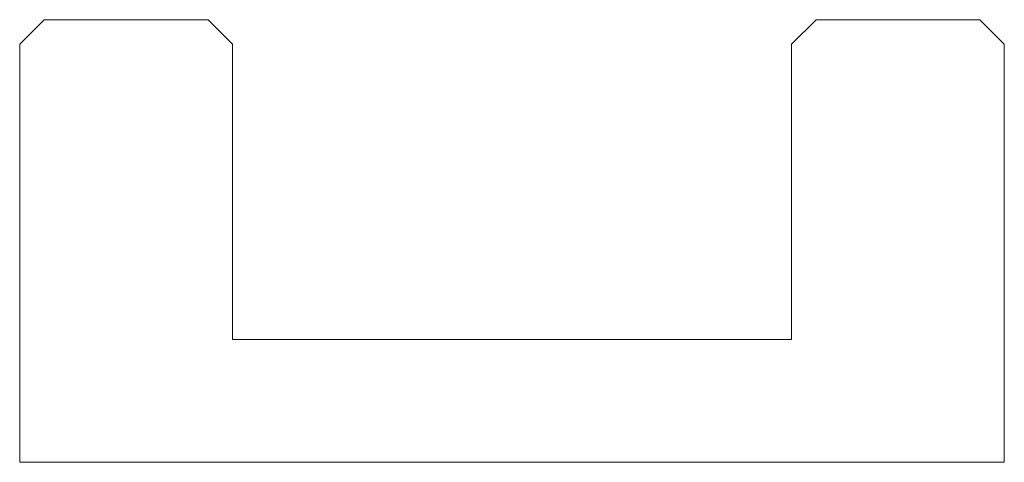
# Model space of a CAD drawing. Header units: millimetres. Extents: x -42.1 to -2.1, y -12.7 to 5.3.
import ezdxf

# ---------------------------------------------------------------- set-up
doc = ezdxf.new("R2010")
doc.units = ezdxf.units.MM

msp = doc.modelspace()

# ---------------------------------------------------------------- linework, layer by layer
at = {"color": 0, "linetype": 'Continuous', "lineweight": 0}
for p, q in [((-41.08, 5.328), (-42.08, 4.328)), ((-34.43, 5.328), (-41.08, 5.328)), ((-33.43, 4.328), (-34.43, 5.328)), ((-9.73, 5.328), (-10.73, 4.328)), ((-3.08, 5.328), (-9.73, 5.328)), ((-2.08, 4.328), (-3.08, 5.328)), ((-42.08, 4.328), (-42.08, -12.672)), ((-33.43, -7.672), (-33.43, 4.328)), ((-10.73, 4.328), (-10.73, -7.672)), ((-2.08, -12.672), (-2.08, 4.328)), ((-10.73, -7.672), (-33.43, -7.672)), ((-42.08, -12.672), (-2.08, -12.672))]:
    msp.add_line(p, q, dxfattribs=at)

doc.saveas('drawing.dxf')
